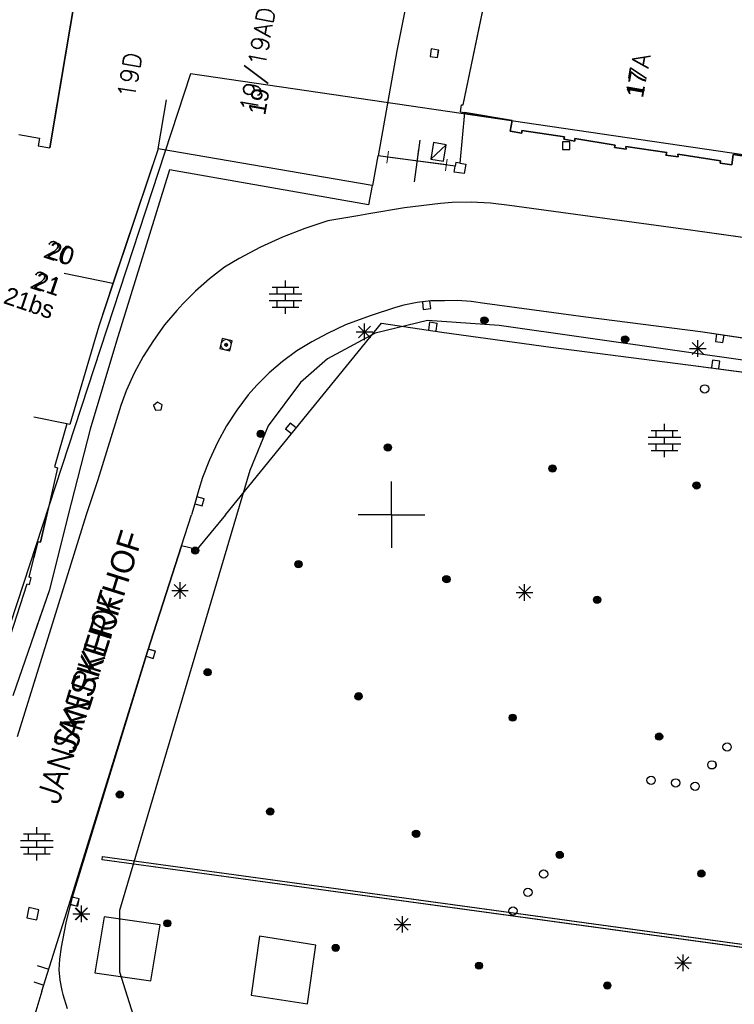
# Model space of a CAD drawing. Header units: millimetres. Extents: x 135944 to 142000, y 454200 to 456692.
# Tile 74 of 153: x 136728 to 136771, y 456171 to 456230. Entities that reach past the tile are written whole.
import ezdxf
from ezdxf.enums import TextEntityAlignment as Align

# ---------------------------------------------------------------- set-up
doc = ezdxf.new("R2010")
doc.units = ezdxf.units.MM
doc.linetypes.add('TotaalGBKN2013X$0$GBKN binnenstad 2009$0$DOT', pattern=[0.25, 0, -0.25])
for name, color, linetype in [('TotaalGBKN2013_Bistad', 251, 'Continuous'), ('TotaalGBKN2013X$0$Contouren', 251, 'Continuous'), ('TotaalGBKN2013X$0$GBKN binnenstad 2009$0$OBJECTEN_', 251, 'Continuous'), ('TotaalGBKN2013X$0$GBKN binnenstad 2009$0$OBJECTEN__', 251, 'Continuous'), ('TotaalGBKN2013X$0$GBKN binnenstad 2009$0$OBJECTEN___', 251, 'Continuous'), ('TotaalGBKN2013X$0$GBKN binnenstad 2009$0$SEMANT_ SYMB_', 251, 'Continuous'), ('TotaalGBKN2013X$0$GBKN binnenstad 2009$0$VERH_OVERIG INBR', 251, 'Continuous'), ('TotaalGBKN2013X$0$Xref', 251, 'Continuous')]:
    doc.layers.add(name, color=color, linetype=linetype)
doc.styles.add('TotaalGBKN2013X$0$GBKN binnenstad 2009$0$Standard', font='txt')
doc.styles.add('TotaalGBKN2013X$0$GBKN binnenstad 2009$0$TXT', font='txt.shx')

# ---------------------------------------------------------------- blocks, each defined once
blk = doc.blocks.new('TotaalGBKN2013X$0$GBKN binnenstad 2009$0$CEL509')
at = {"layer": 'TotaalGBKN2013X$0$GBKN binnenstad 2009$0$OBJECTEN__', "linetype": 'TotaalGBKN2013X$0$GBKN binnenstad 2009$0$DOT', "lineweight": 0}
blk.add_line((-1, 0.5), (0, 0), dxfattribs=at)
at = {"layer": 'TotaalGBKN2013X$0$GBKN binnenstad 2009$0$OBJECTEN__', "linetype": 'Continuous', "lineweight": 0}
blk.add_lwpolyline([(-1, 0), (0, 0), (0, 0.5), (-1, 0.5), (-1, 0)], dxfattribs=at)
blk = doc.blocks.new('TotaalGBKN2013X$0$GBKN binnenstad 2009$0$CEL529')
at = {"layer": 'TotaalGBKN2013X$0$GBKN binnenstad 2009$0$VERH_OVERIG INBR', "linetype": 'Continuous', "lineweight": 0}
for p, q in [((0.5, -0.2), (0.5, 0.2)), ((0, -0.1), (0, 0.1)), ((0, 0), (1, 0)), ((1, -0.1), (1, 0.1))]:
    blk.add_line(p, q, dxfattribs=at)
blk = doc.blocks.new('TotaalGBKN2013X$0$GBKN binnenstad 2009$0$W')
at = {"layer": 'TotaalGBKN2013X$0$GBKN binnenstad 2009$0$OBJECTEN__', "linetype": 'Continuous', "lineweight": 0}
blk.add_lwpolyline([(-0.225, 0.225), (-0.225, -0.225), (0.225, -0.225), (0.225, 0.225), (-0.225, 0.225)], dxfattribs=at)
blk = doc.blocks.new('TotaalGBKN2013X$0$GBKN binnenstad 2009$0$X')
at = {"layer": 'TotaalGBKN2013X$0$GBKN binnenstad 2009$0$OBJECTEN__', "linetype": 'Continuous', "lineweight": 0}
blk.add_lwpolyline([(0.225, -0.25), (0.224, 0.2), (-0.225, 0.2), (-0.226, -0.25)], dxfattribs=at)
blk = doc.blocks.new('TotaalGBKN2013X$0$GBKN binnenstad 2009$0$DEC109')
at = {"layer": 'TotaalGBKN2013X$0$GBKN binnenstad 2009$0$SEMANT_ SYMB_', "linetype": 'Continuous', "lineweight": 0}
for p, q in [((-0.8, 0.6), (0.8, 0.6)), ((-0.5, 0.2), (-0.5, 0.6)), ((0, 0.6), (0, 1)), ((0.5, 0.2), (0.5, 0.6)), ((-0.98, 0.2), (0.98, 0.2)), ((0, -0.2), (0, 0.2)), ((-0.98, -0.2), (0.98, -0.2)), ((-0.5, -0.6), (-0.5, -0.2)), ((0.5, -0.6), (0.5, -0.2)), ((-0.8, -0.6), (0.8, -0.6)), ((0, -1), (0, -0.6))]:
    blk.add_line(p, q, dxfattribs=at)
blk = doc.blocks.new('TotaalGBKN2013X$0$GBKN binnenstad 2009$0$DEC100')
at = {"layer": 'TotaalGBKN2013X$0$GBKN binnenstad 2009$0$OBJECTEN_', "linetype": 'Continuous', "lineweight": 0}
for p, q in [((-0.5, 0), (0.5, 0)), ((-0.354, -0.354), (0.354, 0.354)), ((0.354, -0.354), (-0.354, 0.354)), ((0, -0.5), (0, 0.5))]:
    blk.add_line(p, q, dxfattribs=at)
blk = doc.blocks.new('TotaalGBKN2013X$0$GBKN binnenstad 2009$0$J')
at = {"layer": 'TotaalGBKN2013X$0$GBKN binnenstad 2009$0$OBJECTEN___', "linetype": 'Continuous', "lineweight": 0}
for radius in [0.215, 0.155, 0.095, 0.035]:
    blk.add_circle((0, 0), radius, dxfattribs=at)
blk = doc.blocks.new('TotaalGBKN2013X$0$GBKN binnenstad 2009$0$Q')
at = {"layer": 'TotaalGBKN2013X$0$GBKN binnenstad 2009$0$OBJECTEN___', "linetype": 'Continuous', "lineweight": 0}
blk.add_circle((0, 0), 0.25, dxfattribs=at)
blk = doc.blocks.new('TotaalGBKN2013X$0$GBKN binnenstad 2009$0$V')
at = {"layer": 'TotaalGBKN2013X$0$GBKN binnenstad 2009$0$OBJECTEN__', "linetype": 'Continuous', "lineweight": 0}
for radius in [0.31, 0.095, 0.035, 0.0224]:
    blk.add_circle((0, 0), radius, dxfattribs=at)
blk = doc.blocks.new('TotaalGBKN2013X$0$GBKN binnenstad 2009$0$K')
at = {"layer": 'TotaalGBKN2013X$0$GBKN binnenstad 2009$0$OBJECTEN__', "linetype": 'Continuous', "lineweight": 0}
blk.add_lwpolyline([(-0.146, -0.25), (0.147, -0.25), (0.25, 0.069), (0, 0.25), (-0.25, 0.068), (-0.146, -0.25)], dxfattribs=at)
blk = doc.blocks.new('TotaalGBKN2013X$0$GBKN binnenstad 2009')
at = {"layer": 'TotaalGBKN2013_Bistad'}
for p, q in [((136729630, 456223009), (136731721, 456235336)), ((136754321, 456224619), (136756556, 456235408)), ((136731549, 456234320), (136729466, 456222043)), ((136751107, 456231791), (136750326, 456227871)), ((136752395, 456227981), (136752332, 456227536)), ((136752840, 456227918), (136752395, 456227981)), ((136750326, 456227871), (136749199, 456221558)), ((136752332, 456227536), (136752777, 456227473)), ((136752777, 456227473), (136752840, 456227918)), ((136735974, 456221976), (136736479, 456224934)), ((136754157, 456224197), (136754222, 456224632)), ((136754222, 456224632), (136754321, 456224619)), ((136754392, 456224158), (136754105, 456221122)), ((136754392, 456224158), (136754105, 456221122)), ((136754157, 456224197), (136754392, 456224158)), ((136754157, 456224197), (136754392, 456224158)), ((136757261, 456223688), (136754392, 456224158)), ((136757134, 456223050), (136757261, 456223688)), ((136727617, 456222844), (136728858, 456222628)), ((136728858, 456222628), (136728777, 456222163)), ((136729466, 456222043), (136729630, 456223009)), ((136757841, 456222928), (136757134, 456223050)), ((136760411, 456222693), (136757832, 456223087)), ((136757832, 456223087), (136757841, 456222928)), ((136760370, 456222561), (136760411, 456222693)), ((136728777, 456222163), (136729466, 456222043)), ((136751707, 456222501), (136751375, 456219993)), ((136752531, 456222357), (136752361, 456221361)), ((136752361, 456221361), (136753291, 456222227)), ((136753291, 456222227), (136752531, 456222357)), ((136753121, 456221231), (136753291, 456222227)), ((136760283, 456222399), (136760283, 456221949)), ((136760733, 456222399), (136760283, 456222399)), ((136761027, 456222440), (136760370, 456222561)), ((136760733, 456221949), (136760733, 456222399)), ((136763457, 456222208), (136761018, 456222599)), ((136761018, 456222599), (136761027, 456222440)), ((136763417, 456222069), (136763457, 456222208)), ((136764112, 456221954), (136763417, 456222069)), ((136766562, 456221753), (136764083, 456222120)), ((136764083, 456222120), (136764112, 456221954)), ((136735974, 456221976), (136733264, 456213889)), ((136748848, 456219780), (136735974, 456221976)), ((136748881, 456219774), (136749199, 456221558)), ((136748881, 456219774), (136749199, 456221558)), ((136753838, 456220944), (136749199, 456221558)), ((136753308, 456221013), (136749774, 456221481)), ((136760283, 456221949), (136760733, 456221949)), ((136766489, 456221596), (136766562, 456221753)), ((136767229, 456221505), (136766489, 456221596)), ((136769773, 456221265), (136767219, 456221652)), ((136767219, 456221652), (136767229, 456221505)), ((136770535, 456221650), (136770453, 456221017)), ((136773326, 456221218), (136770535, 456221650)), ((136735636, 456220968), (136733231, 456213789)), ((136752361, 456221361), (136753121, 456221231)), ((136753772, 456220570), (136753838, 456220944)), ((136753875, 456221157), (136753838, 456220944)), ((136754105, 456221122), (136753875, 456221157)), ((136754105, 456221122), (136754466, 456221067)), ((136754466, 456221067), (136754373, 456220489)), ((136769751, 456221119), (136769773, 456221265)), ((136770453, 456221017), (136769751, 456221119)), ((136736672, 456220727), (136733479, 456210430)), ((136748628, 456218609), (136736672, 456220727)), ((136754373, 456220489), (136753772, 456220570)), ((136748848, 456219780), (136748628, 456218609)), ((136748881, 456219774), (136748848, 456219780)), ((136748881, 456219774), (136748848, 456219780)), ((136752949, 456218704), (136750795, 456218434)), ((136753643, 456218756), (136752949, 456218704)), ((136754800, 456218777), (136753643, 456218756)), ((136755955, 456218719), (136754800, 456218777)), ((136757104, 456218581), (136755955, 456218719)), ((136768120, 456217074), (136757104, 456218581)), ((136747979, 456217958), (136746171, 456217650)), ((136748652, 456218085), (136747979, 456217958)), ((136750795, 456218434), (136748652, 456218085)), ((136746171, 456217650), (136744798, 456217196)), ((136744798, 456217196), (136743452, 456216666)), ((136792330, 456213684), (136768120, 456217074)), ((136743452, 456216666), (136742137, 456216063)), ((136742137, 456216063), (136740858, 456215388)), ((136740858, 456215388), (136739976, 456214868)), ((136733264, 456213889), (136730324, 456214481)), ((136733264, 456213889), (136730324, 456214481)), ((136739976, 456214868), (136739072, 456214177)), ((136733264, 456213889), (136732411, 456211334)), ((136739072, 456214177), (136738220, 456213424)), ((136743633, 456213664), (136743633, 456214064)), ((136738220, 456213424), (136737472, 456212667)), ((136742653, 456213264), (136744613, 456213264)), ((136742833, 456213664), (136744433, 456213664)), ((136743133, 456213264), (136743133, 456213664)), ((136743633, 456212864), (136743633, 456213264)), ((136744133, 456213264), (136744133, 456213664)), ((136737472, 456212667), (136737108, 456212268)), ((136742653, 456212864), (136744613, 456212864)), ((136743133, 456212464), (136743133, 456212864)), ((136744133, 456212464), (136744133, 456212864)), ((136750739, 456212582), (136750249, 456212439)), ((136751545, 456212750), (136750739, 456212582)), ((136752364, 456212839), (136751545, 456212750)), ((136751864, 456212779), (136751913, 456212332)), ((136752360, 456212381), (136752312, 456212828)), ((136753187, 456212848), (136752364, 456212839)), ((136753954, 456212869), (136753187, 456212848)), ((136754785, 456212815), (136753954, 456212869)), ((136755607, 456212682), (136754785, 456212815)), ((136761682, 456211869), (136755607, 456212682)), ((136737108, 456212268), (136736372, 456211399)), ((136742833, 456212464), (136744433, 456212464)), ((136743633, 456212064), (136743633, 456212464)), ((136750249, 456212439), (136748731, 456211947)), ((136751913, 456212332), (136752360, 456212381)), ((136736372, 456211399), (136735693, 456210474)), ((136740022, 456200000), (136749409, 456211501)), ((136747233, 456211400), (136746154, 456210882)), ((136748731, 456211947), (136747233, 456211400)), ((136748386, 456210482), (136748386, 456211482)), ((136749409, 456211501), (136753021, 456210971)), ((136752296, 456211558), (136752235, 456211112)), ((136752742, 456211496), (136752296, 456211558)), ((136752681, 456211051), (136752742, 456211496)), ((136768586, 456210995), (136761682, 456211869)), ((136732411, 456211334), (136730665, 456205410)), ((136746154, 456210882), (136745215, 456210393)), ((136747886, 456210982), (136748886, 456210982)), ((136748032, 456210628), (136748740, 456211336)), ((136748740, 456210628), (136748032, 456211336)), ((136753021, 456210971), (136759586, 456210055)), ((136773891, 456210183), (136768586, 456210995)), ((136769543, 456210847), (136769482, 456210402)), ((136769928, 456210340), (136769989, 456210786)), ((136733479, 456210430), (136731905, 456205145)), ((136735693, 456210474), (136735081, 456209504)), ((136739833, 456210579), (136739695, 456209975)), ((136740437, 456210441), (136739833, 456210579)), ((136740299, 456209837), (136740437, 456210441)), ((136745215, 456210393), (136744316, 456209835)), ((136768068, 456209633), (136768776, 456210341)), ((136768776, 456209633), (136768068, 456210341)), ((136768422, 456209487), (136768422, 456210487)), ((136769482, 456210402), (136769928, 456210340)), ((136739695, 456209975), (136740299, 456209837)), ((136744316, 456209835), (136743461, 456209210)), ((136759586, 456210055), (136767829, 456209006)), ((136767922, 456209987), (136768922, 456209987)), ((136735081, 456209504), (136734537, 456208494)), ((136743461, 456209210), (136742656, 456208523)), ((136767829, 456209006), (136773589, 456208235)), ((136769301, 456209282), (136769240, 456208836)), ((136769747, 456209220), (136769301, 456209282)), ((136769686, 456208775), (136769747, 456209220)), ((136734537, 456208494), (136734065, 456207449)), ((136742656, 456208523), (136741906, 456207777)), ((136734065, 456207449), (136733729, 456206556)), ((136741906, 456207777), (136741398, 456207202)), ((136735935, 456206763), (136735702, 456206560)), ((136736222, 456206592), (136735935, 456206763)), ((136741398, 456207202), (136740713, 456206289)), ((136733729, 456206556), (136732359, 456202092)), ((136735702, 456206560), (136735824, 456206275)), ((136735824, 456206275), (136736157, 456206306)), ((136736157, 456206306), (136736222, 456206592)), ((136740713, 456206289), (136740093, 456205330)), ((136730495, 456205452), (136728513, 456205851)), ((136743924, 456205508), (136743640, 456205159)), ((136744273, 456205223), (136743924, 456205508)), ((136766415, 456205060), (136766415, 456205460)), ((136730495, 456205452), (136729760, 456202868)), ((136730665, 456205410), (136730495, 456205452)), ((136731905, 456205145), (136730583, 456200000)), ((136740093, 456205330), (136739542, 456204330)), ((136743640, 456205159), (136743988, 456204875)), ((136765615, 456205060), (136767215, 456205060)), ((136765915, 456204660), (136765915, 456205060)), ((136766915, 456204660), (136766915, 456205060)), ((136739542, 456204330), (136739062, 456203294)), ((136765435, 456204660), (136767395, 456204660)), ((136766415, 456204260), (136766415, 456204660)), ((136765435, 456204260), (136767395, 456204260)), ((136765615, 456203860), (136767215, 456203860)), ((136765915, 456203860), (136765915, 456204260)), ((136766415, 456203460), (136766415, 456203860)), ((136766915, 456203860), (136766915, 456204260)), ((136739062, 456203294), (136738656, 456202227)), ((136729938, 456202810), (136729283, 456200000)), ((136729760, 456202868), (136729938, 456202810)), ((136732359, 456202092), (136731655, 456200000)), ((136738656, 456202227), (136738431, 456201515)), ((136750000, 456200000), (136750000, 456202000)), ((136750000, 456200000), (136750000, 456202000)), ((136738431, 456201515), (136738132, 456200459)), ((136738740, 456200956), (136738307, 456201079)), ((136738617, 456200523), (136738740, 456200956)), ((136738132, 456200459), (136737984, 456200000)), ((136738184, 456200646), (136738617, 456200523)), ((136731655, 456200000), (136727513, 456186660)), ((136731655, 456200000), (136728513, 456189881)), ((136728912, 456198357), (136729283, 456200000)), ((136730583, 456200000), (136729453, 456195492)), ((136737383, 456198129), (136737984, 456200000)), ((136737383, 456198129), (136737984, 456200000)), ((136740022, 456200000), (136738310, 456197902)), ((136750000, 456200000), (136748000, 456200000)), ((136750000, 456200000), (136748000, 456200000)), ((136750000, 456200000), (136748000, 456200000)), ((136750000, 456200000), (136748000, 456200000)), ((136750000, 456200000), (136752000, 456200000)), ((136750000, 456200000), (136752000, 456200000)), ((136750000, 456200000), (136750000, 456198000)), ((136750000, 456200000), (136752000, 456200000)), ((136750000, 456200000), (136752000, 456200000)), ((136750000, 456200000), (136750000, 456198000)), ((136728226, 456196240), (136728748, 456198367)), ((136728748, 456198367), (136728912, 456198357)), ((136737383, 456198129), (136735345, 456191789)), ((136738310, 456197902), (136737383, 456198129)), ((136728354, 456196213), (136728226, 456196240)), ((136728251, 456195813), (136728354, 456196213)), ((136726170, 456189870), (136728111, 456195847)), ((136729453, 456195492), (136727239, 456189111)), ((136728111, 456195847), (136728251, 456195813)), ((136736795, 456195448), (136737795, 456195448)), ((136736941, 456195094), (136737649, 456195802)), ((136737649, 456195094), (136736941, 456195802)), ((136737295, 456194948), (136737295, 456195948)), ((136757650, 456194975), (136758358, 456195683)), ((136758358, 456194975), (136757650, 456195683)), ((136758004, 456194829), (136758004, 456195829)), ((136757504, 456195329), (136758504, 456195329)), ((136735817, 456191790), (136735387, 456191924)), ((136735345, 456191789), (136730797, 456176943)), ((136735253, 456191495), (136735683, 456191361)), ((136735683, 456191361), (136735817, 456191790)), ((136728683, 456180819), (136728683, 456181219)), ((136727883, 456180819), (136729483, 456180819)), ((136728183, 456180419), (136728183, 456180819)), ((136729183, 456180419), (136729183, 456180819)), ((136727703, 456180419), (136729663, 456180419)), ((136727703, 456180019), (136729663, 456180019)), ((136728183, 456179619), (136728183, 456180019)), ((136728683, 456180019), (136728683, 456180419)), ((136729183, 456179619), (136729183, 456180019)), ((136727883, 456179619), (136729483, 456179619)), ((136728683, 456179219), (136728683, 456179619)), ((136732611, 456179261), (136732631, 456179461)), ((136732631, 456179461), (136779091, 456173101)), ((136779071, 456172901), (136732611, 456179261)), ((136729000, 456171370), (136730720, 456176840)), ((136730797, 456176943), (136730440, 456175483)), ((136730711, 456176571), (136731152, 456176482)), ((136731240, 456176923), (136730799, 456177012)), ((136731152, 456176482), (136731240, 456176923)), ((136731383, 456175521), (136731383, 456176521)), ((136728202, 456176389), (136728080, 456175781)), ((136728810, 456176267), (136728202, 456176389)), ((136728688, 456175659), (136728810, 456176267)), ((136730883, 456176021), (136731883, 456176021)), ((136731029, 456175667), (136731737, 456176375)), ((136731737, 456175667), (136731029, 456176375)), ((136750662, 456174887), (136750662, 456175887)), ((136728080, 456175781), (136728688, 456175659)), ((136730440, 456175483), (136730160, 456174006)), ((136732740, 456175834), (136732183, 456172466)), ((136736099, 456175366), (136732740, 456175834)), ((136735542, 456171998), (136736099, 456175366)), ((136750162, 456175387), (136751162, 456175387)), ((136750308, 456175033), (136751016, 456175741)), ((136751016, 456175033), (136750308, 456175741)), ((136742071, 456174671), (136741571, 456171141)), ((136745451, 456174141), (136742071, 456174671)), ((136744951, 456170611), (136745451, 456174141)), ((136730160, 456174006), (136730055, 456173298)), ((136767528, 456172574), (136767528, 456173574)), ((136728711, 456172921), (136729416, 456172691)), ((136730055, 456173298), (136730020, 456172663)), ((136767028, 456173074), (136768028, 456173074)), ((136767174, 456172720), (136767882, 456173428)), ((136767882, 456172720), (136767174, 456173428)), ((136730020, 456172663), (136730064, 456172028)), ((136732183, 456172466), (136735542, 456171998)), ((136728513, 456171933), (136729115, 456171737)), ((136730064, 456172028), (136730188, 456171404)), ((136729000, 456171370), (136728513, 456169777)), ((136730188, 456171404), (136730256, 456171171)), ((136730256, 456171171), (136730519, 456170338)), ((136741571, 456171141), (136744951, 456170611))]:
    blk.add_line(p, q, dxfattribs=at)
for points in [[(136792330, 456213684), (136768120, 456217074), (136757104, 456218581), (136755955, 456218719), (136754800, 456218777), (136753643, 456218756), (136752949, 456218704), (136750795, 456218434), (136748652, 456218085), (136747979, 456217958), (136746171, 456217650), (136744798, 456217196), (136743452, 456216666), (136742137, 456216063), (136740858, 456215388), (136739976, 456214868), (136739072, 456214177), (136738220, 456213424), (136737472, 456212667), (136737108, 456212268), (136736372, 456211399), (136735693, 456210474), (136735081, 456209504), (136734537, 456208494), (136734065, 456207449), (136733729, 456206556), (136732359, 456202092), (136731655, 456200000)], [(136749043, 456238842), (136749056, 456238945), (136749206, 456238924), (136749232, 456239179), (136752070, 456238730), (136751107, 456231791), (136750326, 456227871), (136749199, 456221558)], [(136754157, 456224197), (136754222, 456224632), (136754321, 456224619), (136756556, 456235408)], [(136754392, 456224158), (136757261, 456223688), (136757134, 456223050), (136757841, 456222928), (136757832, 456223087), (136760411, 456222693), (136760370, 456222561), (136761027, 456222440), (136761018, 456222599), (136763457, 456222208), (136763417, 456222069), (136764112, 456221954), (136764083, 456222120), (136766562, 456221753), (136766489, 456221596), (136767229, 456221505), (136767219, 456221652), (136769773, 456221265), (136769751, 456221119), (136770453, 456221017), (136770535, 456221650), (136773494, 456221192)], [(136728513, 456222688), (136728858, 456222628), (136728777, 456222163), (136729466, 456222043)], [(136748848, 456219780), (136735974, 456221976), (136735636, 456220968)], [(136754105, 456221122), (136754466, 456221067), (136754373, 456220489), (136753772, 456220570), (136753838, 456220944)], [(136754105, 456221122), (136753875, 456221157), (136753838, 456220944)], [(136748848, 456219780), (136748628, 456218609), (136736672, 456220727), (136733479, 456210430), (136731905, 456205145), (136730583, 456200000)], [(136733231, 456213789), (136732411, 456211334), (136730665, 456205410), (136730495, 456205452), (136729760, 456202868), (136729938, 456202810), (136729283, 456200000)], [(136740022, 456200000), (136749409, 456211501), (136753021, 456210971), (136759586, 456210055), (136767829, 456209006), (136773589, 456208235)], [(136773891, 456210183), (136768586, 456210995), (136761682, 456211869), (136755607, 456212682), (136754785, 456212815), (136753954, 456212869), (136753187, 456212848), (136752364, 456212839), (136751545, 456212750), (136750739, 456212582), (136750249, 456212439), (136748731, 456211947), (136747233, 456211400), (136746154, 456210882), (136745215, 456210393), (136744316, 456209835), (136743461, 456209210), (136742656, 456208523), (136741906, 456207777), (136741398, 456207202), (136740713, 456206289), (136740093, 456205330), (136739542, 456204330), (136739062, 456203294), (136738656, 456202227), (136738431, 456201515), (136738132, 456200459), (136737984, 456200000)], [(136730583, 456200000), (136729453, 456195492), (136728513, 456192783)], [(136729283, 456200000), (136728912, 456198357), (136728748, 456198367), (136728513, 456197409)], [(136740022, 456200000), (136738310, 456197902), (136737383, 456198129)], [(136730720, 456176840), (136735345, 456191789), (136737383, 456198129)], [(136732611, 456179261), (136732631, 456179461), (136779091, 456173101), (136779071, 456172901), (136732611, 456179261)], [(136732183, 456172466), (136735542, 456171998), (136736099, 456175366), (136732740, 456175834), (136732183, 456172466)], [(136741571, 456171141), (136744951, 456170611), (136745451, 456174141), (136742071, 456174671), (136741571, 456171141)]]:
    blk.add_lwpolyline(points, dxfattribs=at)
for centre, radius in [((136755591, 456211676), 215), ((136755591, 456211676), 155), ((136755591, 456211676), 95), ((136755591, 456211676), 35), ((136764044, 456210532), 215), ((136764044, 456210532), 155), ((136764044, 456210532), 95), ((136764044, 456210532), 35), ((136768826, 456207558), 250), ((136742143, 456204860), 215), ((136742143, 456204860), 155), ((136742143, 456204860), 95), ((136742143, 456204860), 35), ((136749789, 456204037), 215), ((136749789, 456204037), 155), ((136749789, 456204037), 95), ((136749789, 456204037), 35), ((136759685, 456202775), 215), ((136759685, 456202775), 155), ((136759685, 456202775), 95), ((136759685, 456202775), 35), ((136768338, 456201756), 215), ((136768338, 456201756), 155), ((136768338, 456201756), 95), ((136768338, 456201756), 35), ((136738211, 456197843), 215), ((136738211, 456197843), 155), ((136738211, 456197843), 95), ((136738211, 456197843), 35), ((136744412, 456197027), 215), ((136744412, 456197027), 155), ((136744412, 456197027), 95), ((136744412, 456197027), 35), ((136753296, 456196135), 215), ((136753317, 456196118), 215), ((136753296, 456196135), 155), ((136753317, 456196118), 155), ((136753296, 456196135), 95), ((136753317, 456196118), 95), ((136753296, 456196135), 35), ((136753317, 456196118), 35), ((136762363, 456194884), 215), ((136762363, 456194884), 155), ((136762363, 456194884), 95), ((136762363, 456194884), 35), ((136738953, 456190530), 215), ((136738953, 456190530), 155), ((136738953, 456190530), 95), ((136738953, 456190530), 35), ((136748018, 456189079), 215), ((136748033, 456189099), 215), ((136748018, 456189079), 155), ((136748033, 456189099), 155), ((136748018, 456189079), 95), ((136748033, 456189099), 95), ((136748018, 456189079), 35), ((136748033, 456189099), 35), ((136757286, 456187806), 215), ((136757286, 456187806), 155), ((136757286, 456187806), 95), ((136757286, 456187806), 35), ((136766088, 456186666), 215), ((136766088, 456186666), 155), ((136766088, 456186666), 95), ((136766088, 456186666), 35), ((136770178, 456186044), 250), ((136769258, 456184970), 250), ((136765607, 456184041), 250), ((136767086, 456183883), 250), ((136768255, 456183680), 250), ((136733682, 456183183), 215), ((136733682, 456183183), 155), ((136733682, 456183183), 95), ((136733682, 456183183), 35), ((136742717, 456182162), 215), ((136742717, 456182162), 155), ((136742717, 456182162), 95), ((136742717, 456182162), 35), ((136751474, 456180827), 215), ((136751498, 456180821), 215), ((136751474, 456180827), 155), ((136751498, 456180821), 155), ((136751474, 456180827), 95), ((136751498, 456180821), 95), ((136751474, 456180827), 35), ((136751498, 456180821), 35), ((136760115, 456179558), 215), ((136760115, 456179558), 155), ((136760115, 456179558), 95), ((136760115, 456179558), 35), ((136759151, 456178408), 250), ((136768630, 456178434), 215), ((136768630, 456178434), 155), ((136768630, 456178434), 95), ((136768630, 456178434), 35), ((136758205, 456177308), 250), ((136757310, 456176189), 250), ((136736532, 456175446), 215), ((136736532, 456175446), 155), ((136736532, 456175446), 95), ((136736532, 456175446), 35), ((136746649, 456173970), 215), ((136746649, 456173970), 155), ((136746649, 456173970), 95), ((136746649, 456173970), 35), ((136755264, 456172904), 215), ((136755264, 456172904), 155), ((136755264, 456172904), 95), ((136755264, 456172904), 35), ((136762978, 456171711), 215), ((136762978, 456171711), 155), ((136762978, 456171711), 95), ((136762978, 456171711), 35)]:
    blk.add_circle(centre, radius, dxfattribs=at)
at = {"layer": 'TotaalGBKN2013_Bistad', "zscale": 1000}
for name, p, xscale, yscale, rotation in [('TotaalGBKN2013X$0$GBKN binnenstad 2009$0$W', (136752586, 456227726), 999.9977752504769, 999.9977752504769, 351.905441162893), ('TotaalGBKN2013X$0$GBKN binnenstad 2009$0$CEL529', (136753307, 456221013), 3564.305336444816, 3564.305336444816, 172.4467937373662), ('TotaalGBKN2013X$0$GBKN binnenstad 2009$0$CEL509', (136753291, 456222227), 1010.403717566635, 1542.07636830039, 80.31398101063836), ('TotaalGBKN2013X$0$GBKN binnenstad 2009$0$X', (136752115, 456212554), 1000.000822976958, 1000.000822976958, 186.232295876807), ('TotaalGBKN2013X$0$GBKN binnenstad 2009$0$X', (136752492, 456211329), 999.9982274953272, 999.9982274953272, 352.171075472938), ('TotaalGBKN2013X$0$GBKN binnenstad 2009$0$X', (136769731, 456210569), 999.9982274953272, 999.9982274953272, 172.171075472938), ('TotaalGBKN2013X$0$GBKN binnenstad 2009$0$V', (136740066, 456210207), 999.9982595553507, 999.9982595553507, 77.1195512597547), ('TotaalGBKN2013X$0$GBKN binnenstad 2009$0$X', (136769497, 456209053), 999.9982274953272, 999.9982274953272, 352.171075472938), ('TotaalGBKN2013X$0$GBKN binnenstad 2009$0$Q', (136768825, 456207558), 999.9982274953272, 999.9982274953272, 172.171075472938), ('TotaalGBKN2013X$0$GBKN binnenstad 2009$0$K', (136735946, 456206503), 999.9982595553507, 999.9982595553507, 77.1195512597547), ('TotaalGBKN2013X$0$GBKN binnenstad 2009$0$X', (136743937, 456205207), 1000.002484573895, 1000.002484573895, 50.75983280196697), ('TotaalGBKN2013X$0$GBKN binnenstad 2009$0$J', (136742143, 456204859), 999.9980196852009, 999.9980196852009, 350.2677030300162), ('TotaalGBKN2013X$0$GBKN binnenstad 2009$0$X', (136738486, 456200794), 1000.0002401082, 1000.0002401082, 254.190753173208), ('TotaalGBKN2013X$0$GBKN binnenstad 2009$0$X', (136735559, 456191634), 999.9996185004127, 999.9996185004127, 252.6579762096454), ('TotaalGBKN2013X$0$GBKN binnenstad 2009$0$Q', (136770177, 456186044), 1000.001591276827, 1000.001591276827, 50.16891079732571), ('TotaalGBKN2013X$0$GBKN binnenstad 2009$0$Q', (136769257, 456184970), 1000.001591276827, 1000.001591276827, 50.16891079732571), ('TotaalGBKN2013X$0$GBKN binnenstad 2009$0$Q', (136765606, 456184040), 1000.001581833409, 1000.001581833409, 352.5407093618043), ('TotaalGBKN2013X$0$GBKN binnenstad 2009$0$Q', (136767085, 456183882), 1000.001581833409, 1000.001581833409, 352.5407093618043), ('TotaalGBKN2013X$0$GBKN binnenstad 2009$0$Q', (136768254, 456183680), 1000.001591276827, 1000.001591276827, 50.16891079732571), ('TotaalGBKN2013X$0$GBKN binnenstad 2009$0$J', (136760114, 456179558), 1000.001591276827, 1000.001591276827, 50.16891079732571), ('TotaalGBKN2013X$0$GBKN binnenstad 2009$0$Q', (136759150, 456178408), 1000.001591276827, 1000.001591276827, 50.16891079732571), ('TotaalGBKN2013X$0$GBKN binnenstad 2009$0$Q', (136758204, 456177308), 1000.001591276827, 1000.001591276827, 50.16891079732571), ('TotaalGBKN2013X$0$GBKN binnenstad 2009$0$X', (136730958, 456176765), 999.9975646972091, 999.9975646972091, 252.5441429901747), ('TotaalGBKN2013X$0$GBKN binnenstad 2009$0$DEC100', (136731350, 456176010), 1000.000000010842, 1000.000000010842, 359.9997331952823), ('TotaalGBKN2013X$0$GBKN binnenstad 2009$0$Q', (136757309, 456176189), 1000.001591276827, 1000.001591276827, 50.16891079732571)]:
    blk.add_blockref(name, p, dxfattribs=dict(at, xscale=xscale, yscale=yscale, rotation=rotation))
at = {"layer": 'TotaalGBKN2013_Bistad', "xscale": 1000, "yscale": 1000, "zscale": 1000}
for name, p in [('TotaalGBKN2013X$0$GBKN binnenstad 2009$0$W', (136760508, 456222174)), ('TotaalGBKN2013X$0$GBKN binnenstad 2009$0$DEC109', (136743633, 456213064)), ('TotaalGBKN2013X$0$GBKN binnenstad 2009$0$DEC100', (136748386, 456210982)), ('TotaalGBKN2013X$0$GBKN binnenstad 2009$0$J', (136755591, 456211676)), ('TotaalGBKN2013X$0$GBKN binnenstad 2009$0$J', (136764044, 456210532)), ('TotaalGBKN2013X$0$GBKN binnenstad 2009$0$DEC100', (136768422, 456209987)), ('TotaalGBKN2013X$0$GBKN binnenstad 2009$0$DEC109', (136766415, 456204460)), ('TotaalGBKN2013X$0$GBKN binnenstad 2009$0$J', (136749789, 456204037)), ('TotaalGBKN2013X$0$GBKN binnenstad 2009$0$J', (136759685, 456202775)), ('TotaalGBKN2013X$0$GBKN binnenstad 2009$0$J', (136768338, 456201756)), ('TotaalGBKN2013X$0$GBKN binnenstad 2009$0$J', (136738211, 456197843)), ('TotaalGBKN2013X$0$GBKN binnenstad 2009$0$J', (136744412, 456197027)), ('TotaalGBKN2013X$0$GBKN binnenstad 2009$0$J', (136753296, 456196135)), ('TotaalGBKN2013X$0$GBKN binnenstad 2009$0$J', (136753317, 456196118)), ('TotaalGBKN2013X$0$GBKN binnenstad 2009$0$DEC100', (136737295, 456195448)), ('TotaalGBKN2013X$0$GBKN binnenstad 2009$0$DEC100', (136758004, 456195329)), ('TotaalGBKN2013X$0$GBKN binnenstad 2009$0$J', (136762363, 456194884)), ('TotaalGBKN2013X$0$GBKN binnenstad 2009$0$J', (136738953, 456190530)), ('TotaalGBKN2013X$0$GBKN binnenstad 2009$0$J', (136748018, 456189079)), ('TotaalGBKN2013X$0$GBKN binnenstad 2009$0$J', (136748033, 456189099)), ('TotaalGBKN2013X$0$GBKN binnenstad 2009$0$J', (136757286, 456187806)), ('TotaalGBKN2013X$0$GBKN binnenstad 2009$0$J', (136766088, 456186666)), ('TotaalGBKN2013X$0$GBKN binnenstad 2009$0$J', (136733682, 456183183)), ('TotaalGBKN2013X$0$GBKN binnenstad 2009$0$J', (136742717, 456182162)), ('TotaalGBKN2013X$0$GBKN binnenstad 2009$0$J', (136751474, 456180827)), ('TotaalGBKN2013X$0$GBKN binnenstad 2009$0$J', (136751498, 456180821)), ('TotaalGBKN2013X$0$GBKN binnenstad 2009$0$J', (136768630, 456178434)), ('TotaalGBKN2013X$0$GBKN binnenstad 2009$0$DEC100', (136750662, 456175387)), ('TotaalGBKN2013X$0$GBKN binnenstad 2009$0$J', (136736532, 456175446)), ('TotaalGBKN2013X$0$GBKN binnenstad 2009$0$J', (136746649, 456173970)), ('TotaalGBKN2013X$0$GBKN binnenstad 2009$0$DEC100', (136767528, 456173074)), ('TotaalGBKN2013X$0$GBKN binnenstad 2009$0$J', (136762978, 456171711))]:
    blk.add_blockref(name, p, dxfattribs=at)
at = {"layer": 'TotaalGBKN2013_Bistad'}
for s, rotation, style, p in [('19/19AD', 79.8441, 'TotaalGBKN2013X$0$GBKN binnenstad 2009$0$TXT', (136741389.3, 456224199.9)), ('19D', 80.3198, 'TotaalGBKN2013X$0$GBKN binnenstad 2009$0$TXT', (136734038.5, 456225036.6)), ('17A', 79.8441, 'TotaalGBKN2013X$0$GBKN binnenstad 2009$0$TXT', (136764599.3, 456225102.9)), ('17', 79.8441, 'TotaalGBKN2013X$0$GBKN binnenstad 2009$0$Standard', (136764596.3, 456225088.9)), ('19', 79.8441, 'TotaalGBKN2013X$0$GBKN binnenstad 2009$0$Standard', (136741893.3, 456224056.9))]:
    blk.add_text(s, height=1054, rotation=rotation, dxfattribs=dict(at, style=style)).set_placement(p, align=Align.MIDDLE_LEFT)
for s, style, p in [('20', 'TotaalGBKN2013X$0$GBKN binnenstad 2009$0$TXT', (136730886.3, 456215452.1)), ('20', 'TotaalGBKN2013X$0$GBKN binnenstad 2009$0$Standard', (136730886.3, 456215452.1)), ('21', 'TotaalGBKN2013X$0$GBKN binnenstad 2009$0$TXT', (136730089.9, 456213610.8)), ('21', 'TotaalGBKN2013X$0$GBKN binnenstad 2009$0$Standard', (136730089.9, 456213610.8)), ('21bs', 'TotaalGBKN2013X$0$GBKN binnenstad 2009$0$Standard', (136729685, 456212238.5))]:
    blk.add_text(s, height=1054, rotation=341.2601, dxfattribs=dict(at, style=style)).set_placement(p, align=Align.MIDDLE_RIGHT)
for height, style, p in [(1400, 'TotaalGBKN2013X$0$GBKN binnenstad 2009$0$Standard', (136733012.3, 456192156.2)), (1399.998, 'TotaalGBKN2013X$0$GBKN binnenstad 2009$0$TXT', (136731961.8, 456188831.9))]:
    blk.add_text('JANSKERKHOF', height=height, rotation=72.555083, dxfattribs=dict(at, style=style)).set_placement(p, align=Align.CENTER)

msp = doc.modelspace()

# ---------------------------------------------------------------- linework, layer by layer
at = {"layer": 'TotaalGBKN2013X$0$Contouren'}
for p, q in [((136737.922, 456226.487), (136719.557, 456170.481)), ((136822.438, 456214.1), (136737.922, 456226.487)), ((136752.175, 456211.67), (136749.019, 456210.913)), ((136756.482, 456211.367), (136752.175, 456211.67)), ((136749.019, 456210.913), (136746.166, 456209.365)), ((136880.327, 456193.803), (136756.482, 456211.367)), ((136746.166, 456209.365), (136744.53, 456207.944)), ((136744.53, 456207.944), (136742.599, 456205.335)), ((136742.599, 456205.335), (136741.496, 456202.646)), ((136741.496, 456202.646), (136733.649, 456176.217)), ((136733.649, 456176.217), (136733.66, 456172.531)), ((136733.66, 456172.531), (136735.147, 456167.858))]:
    msp.add_line(p, q, dxfattribs=at)

# ---------------------------------------------------------------- block references
at = {"layer": 'TotaalGBKN2013X$0$Xref', "xscale": 0.0009999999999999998, "yscale": 0.0009999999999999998, "zscale": 0.0009999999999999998}
msp.add_blockref('TotaalGBKN2013X$0$GBKN binnenstad 2009', (0, 0), dxfattribs=at)

doc.saveas('drawing.dxf')
